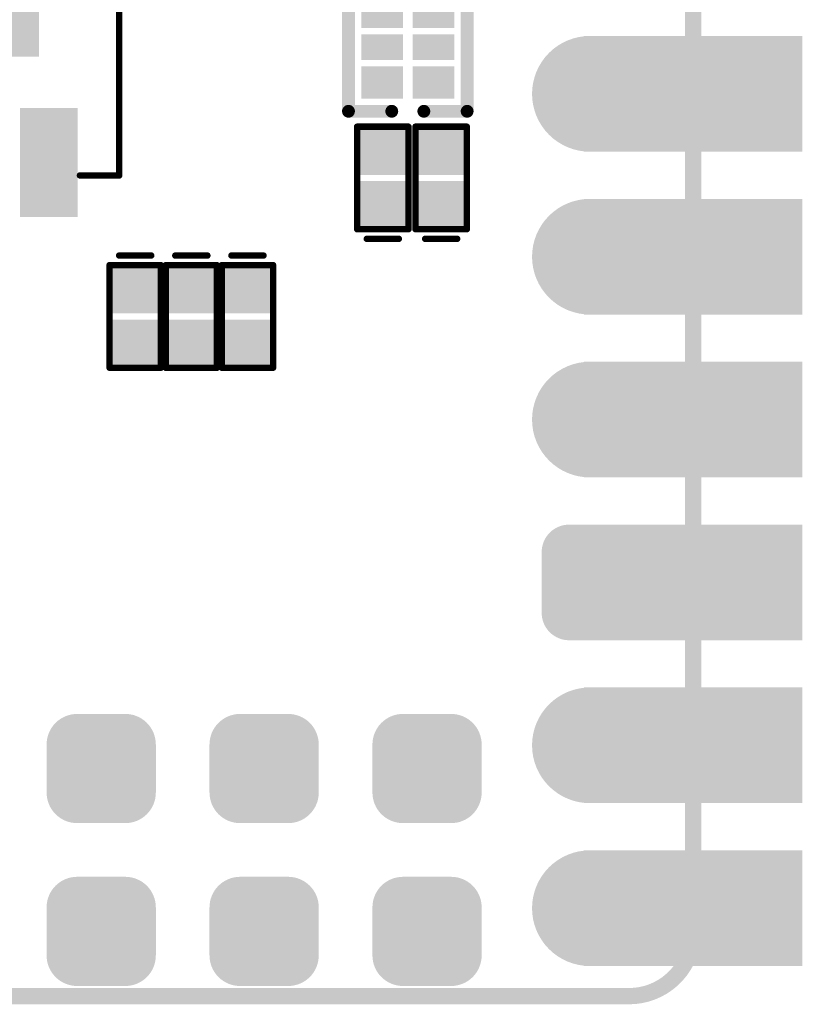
# Model space of a CAD drawing. Header units: millimetres. Extents: x 126.2 to 150.6, y 45.7 to 97.
# Tile 2 of 7: x 138.4 to 150.6, y 45.7 to 61.1. Entities that reach past the tile are written whole.
import ezdxf

# ---------------------------------------------------------------- set-up
doc = ezdxf.new("R2010")
doc.units = ezdxf.units.MM
for name, color, linetype in [('BottomLayer', 5, 'Continuous'), ('BottomOverlay', 54, 'Continuous'), ('BottomPaste', 16, 'Continuous'), ('BottomSolder', 6, 'Continuous'), ('KeepOutLayer', 6, 'Continuous'), ('MidLayer1', 16, 'Continuous'), ('MidLayer2', 76, 'Continuous'), ('MidLayer3', 90, 'Continuous'), ('MidLayer4', 156, 'Continuous'), ('MultiLayer', 9, 'Continuous'), ('PadHoleLayer', 156, 'Continuous'), ('TopLayer', 1, 'Continuous'), ('TopSolder', 216, 'Continuous')]:
    doc.layers.add(name, color=color, linetype=linetype)

# ---------------------------------------------------------------- blocks, each defined once
blk = doc.blocks.new('P_________1')
at = {"layer": 'BottomLayer'}
for points, const_width in [([(-9.29, 24.13, 1), (-8.49, 24.13, 1)], 0.8), ([(-9.29, 21.59, 1), (-8.49, 21.59, 1)], 0.8), ([(-9.377, 19.525, 1), (-9.052, 19.525, 1)], 0.325), ([(-8.727, 19.525, 1), (-8.402, 19.525, 1)], 0.325), ([(-9.377, 18.575, 1), (-9.052, 18.575, 1)], 0.325), ([(-8.727, 18.575, 1), (-8.402, 18.575, 1)], 0.325), ([(-9.29, 16.51, 1), (-8.49, 16.51, 1)], 0.8), ([(-9.29, 13.97, 1), (-8.49, 13.97, 1)], 0.8), ([(-9.29, 11.43, 1), (-8.49, 11.43, 1)], 0.8)]:
    blk.add_lwpolyline(points, format="xyb", close=True, dxfattribs=dict(at, const_width=const_width))
for points in [[(-12.1, 23.33), (-8.9, 23.33), (-12.1, 24.93), (-8.9, 24.93)], [(-12.1, 20.79), (-8.9, 20.79), (-12.1, 22.39), (-8.9, 22.39)], [(-12.1, 18.25), (-8.9, 18.25), (-12.1, 19.85), (-8.9, 19.85)], [(-8.565, 18.25), (-8.565, 19.85), (-9.215, 18.25), (-9.215, 19.85)], [(-8.24, 18.575), (-8.24, 19.525), (-9.54, 18.575), (-9.54, 19.525)], [(-12.1, 15.71), (-8.9, 15.71), (-12.1, 17.31), (-8.9, 17.31)], [(-12.1, 13.17), (-8.9, 13.17), (-12.1, 14.77), (-8.9, 14.77)], [(-12.1, 10.63), (-8.9, 10.63), (-12.1, 12.23), (-8.9, 12.23)]]:
    blk.add_solid(points, dxfattribs=at)
at = {"layer": 'BottomSolder'}
for points, const_width in [([(-9.341, 24.13, 1), (-8.439, 24.13, 1)], 0.902), ([(-9.341, 21.59, 1), (-8.439, 21.59, 1)], 0.902), ([(-9.428, 19.525, 1), (-9.002, 19.525, 1)], 0.427), ([(-8.778, 19.525, 1), (-8.352, 19.525, 1)], 0.427), ([(-9.428, 18.575, 1), (-9.002, 18.575, 1)], 0.427), ([(-8.778, 18.575, 1), (-8.352, 18.575, 1)], 0.427), ([(-9.341, 16.51, 1), (-8.439, 16.51, 1)], 0.902), ([(-9.341, 13.97, 1), (-8.439, 13.97, 1)], 0.902), ([(-9.341, 11.43, 1), (-8.439, 11.43, 1)], 0.902)]:
    blk.add_lwpolyline(points, format="xyb", close=True, dxfattribs=dict(at, const_width=const_width))
for points in [[(-12.202, 23.228), (-8.798, 23.228), (-12.202, 25.032), (-8.798, 25.032)], [(-12.202, 20.688), (-8.798, 20.688), (-12.202, 22.492), (-8.798, 22.492)], [(-12.202, 18.148), (-8.798, 18.148), (-12.202, 19.952), (-8.798, 19.952)], [(-8.565, 18.148), (-8.565, 19.952), (-9.215, 18.148), (-9.215, 19.952)], [(-8.138, 18.575), (-8.138, 19.525), (-9.642, 18.575), (-9.642, 19.525)], [(-12.202, 15.608), (-8.798, 15.608), (-12.202, 17.412), (-8.798, 17.412)], [(-12.202, 13.068), (-8.798, 13.068), (-12.202, 14.872), (-8.798, 14.872)], [(-12.202, 10.528), (-8.798, 10.528), (-12.202, 12.332), (-8.798, 12.332)]]:
    blk.add_solid(points, dxfattribs=at)
at = {"layer": 'MidLayer1'}
for points, const_width in [([(-9.29, 24.13, 1), (-8.49, 24.13, 1)], 0.8), ([(-9.29, 21.59, 1), (-8.49, 21.59, 1)], 0.8), ([(-9.377, 19.525, 1), (-9.052, 19.525, 1)], 0.325), ([(-8.727, 19.525, 1), (-8.402, 19.525, 1)], 0.325), ([(-9.377, 18.575, 1), (-9.052, 18.575, 1)], 0.325), ([(-8.727, 18.575, 1), (-8.402, 18.575, 1)], 0.325), ([(-9.29, 16.51, 1), (-8.49, 16.51, 1)], 0.8), ([(-9.29, 13.97, 1), (-8.49, 13.97, 1)], 0.8), ([(-9.29, 11.43, 1), (-8.49, 11.43, 1)], 0.8)]:
    blk.add_lwpolyline(points, format="xyb", close=True, dxfattribs=dict(at, const_width=const_width))
for points in [[(-12.1, 23.33), (-8.9, 23.33), (-12.1, 24.93), (-8.9, 24.93)], [(-12.1, 20.79), (-8.9, 20.79), (-12.1, 22.39), (-8.9, 22.39)], [(-12.1, 18.25), (-8.9, 18.25), (-12.1, 19.85), (-8.9, 19.85)], [(-8.565, 18.25), (-8.565, 19.85), (-9.215, 18.25), (-9.215, 19.85)], [(-8.24, 18.575), (-8.24, 19.525), (-9.54, 18.575), (-9.54, 19.525)], [(-12.1, 15.71), (-8.9, 15.71), (-12.1, 17.31), (-8.9, 17.31)], [(-12.1, 13.17), (-8.9, 13.17), (-12.1, 14.77), (-8.9, 14.77)], [(-12.1, 10.63), (-8.9, 10.63), (-12.1, 12.23), (-8.9, 12.23)]]:
    blk.add_solid(points, dxfattribs=at)
at = {"layer": 'MidLayer2'}
for points, const_width in [([(-9.29, 24.13, 1), (-8.49, 24.13, 1)], 0.8), ([(-9.29, 21.59, 1), (-8.49, 21.59, 1)], 0.8), ([(-9.377, 19.525, 1), (-9.052, 19.525, 1)], 0.325), ([(-8.727, 19.525, 1), (-8.402, 19.525, 1)], 0.325), ([(-9.377, 18.575, 1), (-9.052, 18.575, 1)], 0.325), ([(-8.727, 18.575, 1), (-8.402, 18.575, 1)], 0.325), ([(-9.29, 16.51, 1), (-8.49, 16.51, 1)], 0.8), ([(-9.29, 13.97, 1), (-8.49, 13.97, 1)], 0.8), ([(-9.29, 11.43, 1), (-8.49, 11.43, 1)], 0.8)]:
    blk.add_lwpolyline(points, format="xyb", close=True, dxfattribs=dict(at, const_width=const_width))
for points in [[(-12.1, 23.33), (-8.9, 23.33), (-12.1, 24.93), (-8.9, 24.93)], [(-12.1, 20.79), (-8.9, 20.79), (-12.1, 22.39), (-8.9, 22.39)], [(-12.1, 18.25), (-8.9, 18.25), (-12.1, 19.85), (-8.9, 19.85)], [(-8.565, 18.25), (-8.565, 19.85), (-9.215, 18.25), (-9.215, 19.85)], [(-8.24, 18.575), (-8.24, 19.525), (-9.54, 18.575), (-9.54, 19.525)], [(-12.1, 15.71), (-8.9, 15.71), (-12.1, 17.31), (-8.9, 17.31)], [(-12.1, 13.17), (-8.9, 13.17), (-12.1, 14.77), (-8.9, 14.77)], [(-12.1, 10.63), (-8.9, 10.63), (-12.1, 12.23), (-8.9, 12.23)]]:
    blk.add_solid(points, dxfattribs=at)
at = {"layer": 'MidLayer3'}
for points, const_width in [([(-9.29, 24.13, 1), (-8.49, 24.13, 1)], 0.8), ([(-9.29, 21.59, 1), (-8.49, 21.59, 1)], 0.8), ([(-9.377, 19.525, 1), (-9.052, 19.525, 1)], 0.325), ([(-8.727, 19.525, 1), (-8.402, 19.525, 1)], 0.325), ([(-9.377, 18.575, 1), (-9.052, 18.575, 1)], 0.325), ([(-8.727, 18.575, 1), (-8.402, 18.575, 1)], 0.325), ([(-9.29, 16.51, 1), (-8.49, 16.51, 1)], 0.8), ([(-9.29, 13.97, 1), (-8.49, 13.97, 1)], 0.8), ([(-9.29, 11.43, 1), (-8.49, 11.43, 1)], 0.8)]:
    blk.add_lwpolyline(points, format="xyb", close=True, dxfattribs=dict(at, const_width=const_width))
for points in [[(-12.1, 23.33), (-8.9, 23.33), (-12.1, 24.93), (-8.9, 24.93)], [(-12.1, 20.79), (-8.9, 20.79), (-12.1, 22.39), (-8.9, 22.39)], [(-12.1, 18.25), (-8.9, 18.25), (-12.1, 19.85), (-8.9, 19.85)], [(-8.565, 18.25), (-8.565, 19.85), (-9.215, 18.25), (-9.215, 19.85)], [(-8.24, 18.575), (-8.24, 19.525), (-9.54, 18.575), (-9.54, 19.525)], [(-12.1, 15.71), (-8.9, 15.71), (-12.1, 17.31), (-8.9, 17.31)], [(-12.1, 13.17), (-8.9, 13.17), (-12.1, 14.77), (-8.9, 14.77)], [(-12.1, 10.63), (-8.9, 10.63), (-12.1, 12.23), (-8.9, 12.23)]]:
    blk.add_solid(points, dxfattribs=at)
at = {"layer": 'MidLayer4'}
for points, const_width in [([(-9.29, 24.13, 1), (-8.49, 24.13, 1)], 0.8), ([(-9.29, 21.59, 1), (-8.49, 21.59, 1)], 0.8), ([(-9.377, 19.525, 1), (-9.052, 19.525, 1)], 0.325), ([(-8.727, 19.525, 1), (-8.402, 19.525, 1)], 0.325), ([(-9.377, 18.575, 1), (-9.052, 18.575, 1)], 0.325), ([(-8.727, 18.575, 1), (-8.402, 18.575, 1)], 0.325), ([(-9.29, 16.51, 1), (-8.49, 16.51, 1)], 0.8), ([(-9.29, 13.97, 1), (-8.49, 13.97, 1)], 0.8), ([(-9.29, 11.43, 1), (-8.49, 11.43, 1)], 0.8)]:
    blk.add_lwpolyline(points, format="xyb", close=True, dxfattribs=dict(at, const_width=const_width))
for points in [[(-12.1, 23.33), (-8.9, 23.33), (-12.1, 24.93), (-8.9, 24.93)], [(-12.1, 20.79), (-8.9, 20.79), (-12.1, 22.39), (-8.9, 22.39)], [(-12.1, 18.25), (-8.9, 18.25), (-12.1, 19.85), (-8.9, 19.85)], [(-8.565, 18.25), (-8.565, 19.85), (-9.215, 18.25), (-9.215, 19.85)], [(-8.24, 18.575), (-8.24, 19.525), (-9.54, 18.575), (-9.54, 19.525)], [(-12.1, 15.71), (-8.9, 15.71), (-12.1, 17.31), (-8.9, 17.31)], [(-12.1, 13.17), (-8.9, 13.17), (-12.1, 14.77), (-8.9, 14.77)], [(-12.1, 10.63), (-8.9, 10.63), (-12.1, 12.23), (-8.9, 12.23)]]:
    blk.add_solid(points, dxfattribs=at)
at = {"layer": 'MultiLayer'}
for points, const_width in [([(-9.29, 24.13, 1), (-8.49, 24.13, 1)], 0.8), ([(-9.29, 21.59, 1), (-8.49, 21.59, 1)], 0.8), ([(-9.377, 19.525, 1), (-9.052, 19.525, 1)], 0.325), ([(-8.727, 19.525, 1), (-8.402, 19.525, 1)], 0.325), ([(-9.377, 18.575, 1), (-9.052, 18.575, 1)], 0.325), ([(-8.727, 18.575, 1), (-8.402, 18.575, 1)], 0.325), ([(-9.29, 16.51, 1), (-8.49, 16.51, 1)], 0.8), ([(-9.29, 13.97, 1), (-8.49, 13.97, 1)], 0.8), ([(-9.29, 11.43, 1), (-8.49, 11.43, 1)], 0.8)]:
    blk.add_lwpolyline(points, format="xyb", close=True, dxfattribs=dict(at, const_width=const_width))
for points in [[(-12.1, 23.33), (-8.9, 23.33), (-12.1, 24.93), (-8.9, 24.93)], [(-12.1, 20.79), (-8.9, 20.79), (-12.1, 22.39), (-8.9, 22.39)], [(-12.1, 18.25), (-8.9, 18.25), (-12.1, 19.85), (-8.9, 19.85)], [(-8.565, 18.25), (-8.565, 19.85), (-9.215, 18.25), (-9.215, 19.85)], [(-8.24, 18.575), (-8.24, 19.525), (-9.54, 18.575), (-9.54, 19.525)], [(-12.1, 15.71), (-8.9, 15.71), (-12.1, 17.31), (-8.9, 17.31)], [(-12.1, 13.17), (-8.9, 13.17), (-12.1, 14.77), (-8.9, 14.77)], [(-12.1, 10.63), (-8.9, 10.63), (-12.1, 12.23), (-8.9, 12.23)]]:
    blk.add_solid(points, dxfattribs=at)
at = {"layer": 'PadHoleLayer', "const_width": 0.5}
for points in [[(-10.75, 24.13, 1), (-10.25, 24.13, 1)], [(-9.14, 24.13, 1), (-8.64, 24.13, 1)], [(-10.75, 21.59, 1), (-10.25, 21.59, 1)], [(-9.14, 21.59, 1), (-8.64, 21.59, 1)], [(-10.75, 19.05, 1), (-10.25, 19.05, 1)], [(-9.14, 19.05, 1), (-8.64, 19.05, 1)], [(-10.75, 16.51, 1), (-10.25, 16.51, 1)], [(-9.14, 16.51, 1), (-8.64, 16.51, 1)], [(-10.75, 13.97, 1), (-10.25, 13.97, 1)], [(-9.14, 13.97, 1), (-8.64, 13.97, 1)], [(-10.75, 11.43, 1), (-10.25, 11.43, 1)], [(-9.14, 11.43, 1), (-8.64, 11.43, 1)]]:
    blk.add_lwpolyline(points, format="xyb", close=True, dxfattribs=at)
at = {"layer": 'TopLayer'}
for points, const_width in [([(-9.29, 24.13, 1), (-8.49, 24.13, 1)], 0.8), ([(-9.29, 21.59, 1), (-8.49, 21.59, 1)], 0.8), ([(-9.377, 19.525, 1), (-9.052, 19.525, 1)], 0.325), ([(-8.727, 19.525, 1), (-8.402, 19.525, 1)], 0.325), ([(-9.377, 18.575, 1), (-9.052, 18.575, 1)], 0.325), ([(-8.727, 18.575, 1), (-8.402, 18.575, 1)], 0.325), ([(-9.29, 16.51, 1), (-8.49, 16.51, 1)], 0.8), ([(-9.29, 13.97, 1), (-8.49, 13.97, 1)], 0.8), ([(-9.29, 11.43, 1), (-8.49, 11.43, 1)], 0.8)]:
    blk.add_lwpolyline(points, format="xyb", close=True, dxfattribs=dict(at, const_width=const_width))
for points in [[(-12.1, 23.33), (-8.9, 23.33), (-12.1, 24.93), (-8.9, 24.93)], [(-12.1, 20.79), (-8.9, 20.79), (-12.1, 22.39), (-8.9, 22.39)], [(-12.1, 18.25), (-8.9, 18.25), (-12.1, 19.85), (-8.9, 19.85)], [(-8.565, 18.25), (-8.565, 19.85), (-9.215, 18.25), (-9.215, 19.85)], [(-8.24, 18.575), (-8.24, 19.525), (-9.54, 18.575), (-9.54, 19.525)], [(-12.1, 15.71), (-8.9, 15.71), (-12.1, 17.31), (-8.9, 17.31)], [(-12.1, 13.17), (-8.9, 13.17), (-12.1, 14.77), (-8.9, 14.77)], [(-12.1, 10.63), (-8.9, 10.63), (-12.1, 12.23), (-8.9, 12.23)]]:
    blk.add_solid(points, dxfattribs=at)
at = {"layer": 'TopSolder'}
for points, const_width in [([(-9.341, 24.13, 1), (-8.439, 24.13, 1)], 0.902), ([(-9.341, 21.59, 1), (-8.439, 21.59, 1)], 0.902), ([(-9.428, 19.525, 1), (-9.002, 19.525, 1)], 0.427), ([(-8.778, 19.525, 1), (-8.352, 19.525, 1)], 0.427), ([(-9.428, 18.575, 1), (-9.002, 18.575, 1)], 0.427), ([(-8.778, 18.575, 1), (-8.352, 18.575, 1)], 0.427), ([(-9.341, 16.51, 1), (-8.439, 16.51, 1)], 0.902), ([(-9.341, 13.97, 1), (-8.439, 13.97, 1)], 0.902), ([(-9.341, 11.43, 1), (-8.439, 11.43, 1)], 0.902)]:
    blk.add_lwpolyline(points, format="xyb", close=True, dxfattribs=dict(at, const_width=const_width))
for points in [[(-12.202, 23.228), (-8.798, 23.228), (-12.202, 25.032), (-8.798, 25.032)], [(-12.202, 20.688), (-8.798, 20.688), (-12.202, 22.492), (-8.798, 22.492)], [(-12.202, 18.148), (-8.798, 18.148), (-12.202, 19.952), (-8.798, 19.952)], [(-8.565, 18.148), (-8.565, 19.952), (-9.215, 18.148), (-9.215, 19.952)], [(-8.138, 18.575), (-8.138, 19.525), (-9.642, 18.575), (-9.642, 19.525)], [(-12.202, 15.608), (-8.798, 15.608), (-12.202, 17.412), (-8.798, 17.412)], [(-12.202, 13.068), (-8.798, 13.068), (-12.202, 14.872), (-8.798, 14.872)], [(-12.202, 10.528), (-8.798, 10.528), (-12.202, 12.332), (-8.798, 12.332)]]:
    blk.add_solid(points, dxfattribs=at)
blk = doc.blocks.new('0402_R_4_B_4')
at = {"layer": 'BottomLayer'}
for points in [[(-0.6, 0.125), (-0.6, 0.675), (-1, 0.125), (-1, 0.675)], [(-0.1, 0.125), (-0.1, 0.675), (-0.4, 0.125), (-0.4, 0.675)], [(0.4, 0.125), (0.4, 0.675), (0.1, 0.125), (0.1, 0.675)], [(1, 0.125), (1, 0.675), (0.6, 0.125), (0.6, 0.675)], [(-0.6, -0.675), (-0.6, -0.125), (-1, -0.675), (-1, -0.125)], [(-0.1, -0.675), (-0.1, -0.125), (-0.4, -0.675), (-0.4, -0.125)], [(0.4, -0.675), (0.4, -0.125), (0.1, -0.675), (0.1, -0.125)], [(1, -0.675), (1, -0.125), (0.6, -0.675), (0.6, -0.125)]]:
    blk.add_solid(points, dxfattribs=at)
at = {"layer": 'BottomOverlay', "const_width": 0.2}
for points in [[(1.25, 0.925), (-1.25, 0.925)], [(-1.25, 0.25), (-1.25, 0.925)], [(1.25, 0.25), (1.25, 0.925)], [(-1.25, -0.925), (-1.25, -0.25)], [(1.25, -0.925), (1.25, -0.25)], [(1.25, -0.925), (-1.25, -0.925)]]:
    blk.add_lwpolyline(points, dxfattribs=at)
at = {"layer": 'BottomOverlay', "const_width": 0.1}
for points in [[(-1.3, 0.925, 1), (-1.2, 0.925, 1)], [(-1.3, 0.925, 1), (-1.2, 0.925, 1)], [(1.2, 0.925, 1), (1.3, 0.925, 1)], [(1.2, 0.925, 1), (1.3, 0.925, 1)], [(-1.3, 0.25, 1), (-1.2, 0.25, 1)], [(1.2, 0.25, 1), (1.3, 0.25, 1)], [(-1.3, -0.25, 1), (-1.2, -0.25, 1)], [(1.2, -0.25, 1), (1.3, -0.25, 1)], [(-1.3, -0.925, 1), (-1.2, -0.925, 1)], [(-1.3, -0.925, 1), (-1.2, -0.925, 1)], [(1.2, -0.925, 1), (1.3, -0.925, 1)], [(1.2, -0.925, 1), (1.3, -0.925, 1)]]:
    blk.add_lwpolyline(points, format="xyb", close=True, dxfattribs=at)
at = {"layer": 'BottomPaste'}
for points in [[(-0.6, 0.125), (-0.6, 0.675), (-1, 0.125), (-1, 0.675)], [(-0.1, 0.125), (-0.1, 0.675), (-0.4, 0.125), (-0.4, 0.675)], [(0.4, 0.125), (0.4, 0.675), (0.1, 0.125), (0.1, 0.675)], [(1, 0.125), (1, 0.675), (0.6, 0.125), (0.6, 0.675)], [(-0.6, -0.675), (-0.6, -0.125), (-1, -0.675), (-1, -0.125)], [(-0.1, -0.675), (-0.1, -0.125), (-0.4, -0.675), (-0.4, -0.125)], [(0.4, -0.675), (0.4, -0.125), (0.1, -0.675), (0.1, -0.125)], [(1, -0.675), (1, -0.125), (0.6, -0.675), (0.6, -0.125)]]:
    blk.add_solid(points, dxfattribs=at)
at = {"layer": 'BottomSolder'}
for points in [[(-0.549, 0.074), (-0.549, 0.726), (-1.051, 0.074), (-1.051, 0.726)], [(-0.049, 0.074), (-0.049, 0.726), (-0.451, 0.074), (-0.451, 0.726)], [(0.451, 0.074), (0.451, 0.726), (0.049, 0.074), (0.049, 0.726)], [(1.051, 0.074), (1.051, 0.726), (0.549, 0.074), (0.549, 0.726)], [(-0.549, -0.726), (-0.549, -0.074), (-1.051, -0.726), (-1.051, -0.074)], [(-0.049, -0.726), (-0.049, -0.074), (-0.451, -0.726), (-0.451, -0.074)], [(0.451, -0.726), (0.451, -0.074), (0.049, -0.726), (0.049, -0.074)], [(1.051, -0.726), (1.051, -0.074), (0.549, -0.726), (0.549, -0.074)]]:
    blk.add_solid(points, dxfattribs=at)
blk = doc.blocks.new('WSON8_8R00X6R00X0R80_T_B_14')
at = {"layer": 'BottomLayer'}
for points in [[(-4.6, 1.505), (-3, 1.505), (-4.6, 2.305), (-3, 2.305)], [(3, 1.505), (4.6, 1.505), (3, 2.305), (4.6, 2.305)], [(-2.1, -1.7), (2.1, -1.7), (-2.1, 1.7), (2.1, 1.7)], [(-4.6, 0.235), (-3, 0.235), (-4.6, 1.035), (-3, 1.035)], [(3, 0.235), (4.6, 0.235), (3, 1.035), (4.6, 1.035)], [(-4.6, -1.035), (-3, -1.035), (-4.6, -0.235), (-3, -0.235)], [(3, -1.035), (4.6, -1.035), (3, -0.235), (4.6, -0.235)], [(-4.6, -2.305), (-3, -2.305), (-4.6, -1.505), (-3, -1.505)], [(3, -2.305), (4.6, -2.305), (3, -1.505), (4.6, -1.505)]]:
    blk.add_solid(points, dxfattribs=at)
at = {"layer": 'BottomOverlay', "const_width": 0.1}
for points in [[(-4, 2.489), (-4, 3)], [(4.001, 3), (-4, 3)], [(4.001, 2.388), (4.001, 3)], [(-4, -3), (-4, -2.464)], [(4.001, -3), (4.001, -2.438)], [(4.001, -3), (-4, -3)]]:
    blk.add_lwpolyline(points, dxfattribs=at)
at = {"layer": 'BottomOverlay'}
for points, const_width in [([(-4.025, 3, 1), (-3.975, 3, 1)], 0.05), ([(-4.025, 3, 1), (-3.975, 3, 1)], 0.05), ([(3.976, 3, 1), (4.026, 3, 1)], 0.05), ([(3.976, 3, 1), (4.026, 3, 1)], 0.05), ([(-4.2, 2.655, 1), (-4.5, 2.655, 1)], 0.1), ([(-4.525, 2.655, 1), (-4.475, 2.655, 1)], 0.05), ([(-4.225, 2.655, 1), (-4.175, 2.655, 1)], 0.05), ([(-4.025, 2.489, 1), (-3.975, 2.489, 1)], 0.05), ([(3.976, 2.388, 1), (4.026, 2.388, 1)], 0.05), ([(-4.025, -2.464, 1), (-3.975, -2.464, 1)], 0.05), ([(3.976, -2.438, 1), (4.026, -2.438, 1)], 0.05), ([(-4.025, -3, 1), (-3.975, -3, 1)], 0.05), ([(-4.025, -3, 1), (-3.975, -3, 1)], 0.05), ([(3.976, -3, 1), (4.026, -3, 1)], 0.05), ([(3.976, -3, 1), (4.026, -3, 1)], 0.05)]:
    blk.add_lwpolyline(points, format="xyb", close=True, dxfattribs=dict(at, const_width=const_width))
at = {"layer": 'BottomPaste'}
for points in [[(-4.6, 1.505), (-3, 1.505), (-4.6, 2.305), (-3, 2.305)], [(3, 1.505), (4.6, 1.505), (3, 2.305), (4.6, 2.305)], [(-2.1, -1.7), (2.1, -1.7), (-2.1, 1.7), (2.1, 1.7)], [(-4.6, 0.235), (-3, 0.235), (-4.6, 1.035), (-3, 1.035)], [(3, 0.235), (4.6, 0.235), (3, 1.035), (4.6, 1.035)], [(-4.6, -1.035), (-3, -1.035), (-4.6, -0.235), (-3, -0.235)], [(3, -1.035), (4.6, -1.035), (3, -0.235), (4.6, -0.235)], [(-4.6, -2.305), (-3, -2.305), (-4.6, -1.505), (-3, -1.505)], [(3, -2.305), (4.6, -2.305), (3, -1.505), (4.6, -1.505)]]:
    blk.add_solid(points, dxfattribs=at)
at = {"layer": 'BottomSolder'}
for points in [[(-4.649, 1.455), (-2.95, 1.455), (-4.649, 2.355), (-2.95, 2.355)], [(2.95, 1.455), (4.649, 1.455), (2.95, 2.355), (4.649, 2.355)], [(-2.15, -1.75), (2.15, -1.75), (-2.15, 1.75), (2.15, 1.75)], [(-4.649, 0.185), (-2.95, 0.185), (-4.649, 1.085), (-2.95, 1.085)], [(2.95, 0.185), (4.649, 0.185), (2.95, 1.085), (4.649, 1.085)], [(-4.649, -1.085), (-2.95, -1.085), (-4.649, -0.185), (-2.95, -0.185)], [(2.95, -1.085), (4.649, -1.085), (2.95, -0.185), (4.649, -0.185)], [(-4.649, -2.355), (-2.95, -2.355), (-4.649, -1.455), (-2.95, -1.455)], [(2.95, -2.355), (4.649, -2.355), (2.95, -1.455), (4.649, -1.455)]]:
    blk.add_solid(points, dxfattribs=at)
blk = doc.blocks.new('TESTPINT_PICO_B_34')
at = {"layer": 'BottomLayer', "const_width": 0.375}
for points in [[(-0.632, 0.375, 1), (-0.257, 0.375, 1)], [(0.117, 0.375, 1), (0.492, 0.375, 1)], [(-0.632, -0.375, 1), (-0.257, -0.375, 1)], [(0.117, -0.375, 1), (0.492, -0.375, 1)]]:
    blk.add_lwpolyline(points, format="xyb", close=True, dxfattribs=at)
at = {"layer": 'BottomLayer'}
for points in [[(-0.445, -0.75), (0.305, -0.75), (-0.445, 0.75), (0.305, 0.75)], [(-0.82, -0.375), (0.68, -0.375), (-0.82, 0.375), (0.68, 0.375)]]:
    blk.add_solid(points, dxfattribs=at)
at = {"layer": 'BottomPaste', "const_width": 0.375}
for points in [[(-0.632, 0.375, 1), (-0.257, 0.375, 1)], [(0.117, 0.375, 1), (0.492, 0.375, 1)], [(-0.632, -0.375, 1), (-0.257, -0.375, 1)], [(0.117, -0.375, 1), (0.492, -0.375, 1)]]:
    blk.add_lwpolyline(points, format="xyb", close=True, dxfattribs=at)
at = {"layer": 'BottomPaste'}
for points in [[(-0.445, -0.75), (0.305, -0.75), (-0.445, 0.75), (0.305, 0.75)], [(-0.82, -0.375), (0.68, -0.375), (-0.82, 0.375), (0.68, 0.375)]]:
    blk.add_solid(points, dxfattribs=at)
at = {"layer": 'BottomSolder', "const_width": 0.477}
for points in [[(-0.683, 0.375, 1), (-0.207, 0.375, 1)], [(0.067, 0.375, 1), (0.543, 0.375, 1)], [(-0.683, -0.375, 1), (-0.207, -0.375, 1)], [(0.067, -0.375, 1), (0.543, -0.375, 1)]]:
    blk.add_lwpolyline(points, format="xyb", close=True, dxfattribs=at)
at = {"layer": 'BottomSolder'}
for points in [[(-0.445, -0.852), (0.305, -0.852), (-0.445, 0.852), (0.305, 0.852)], [(-0.922, -0.375), (0.782, -0.375), (-0.922, 0.375), (0.782, 0.375)]]:
    blk.add_solid(points, dxfattribs=at)
blk = doc.blocks.new('TESTPINT_PICO_B_37')
at = {"layer": 'BottomLayer', "const_width": 0.375}
for points in [[(-0.562, 0.375, 1), (-0.187, 0.375, 1)], [(0.187, 0.375, 1), (0.562, 0.375, 1)], [(-0.562, -0.375, 1), (-0.187, -0.375, 1)], [(0.187, -0.375, 1), (0.562, -0.375, 1)]]:
    blk.add_lwpolyline(points, format="xyb", close=True, dxfattribs=at)
at = {"layer": 'BottomLayer'}
for points in [[(-0.375, -0.75), (0.375, -0.75), (-0.375, 0.75), (0.375, 0.75)], [(-0.75, -0.375), (0.75, -0.375), (-0.75, 0.375), (0.75, 0.375)]]:
    blk.add_solid(points, dxfattribs=at)
at = {"layer": 'BottomPaste', "const_width": 0.375}
for points in [[(-0.562, 0.375, 1), (-0.187, 0.375, 1)], [(0.187, 0.375, 1), (0.562, 0.375, 1)], [(-0.562, -0.375, 1), (-0.187, -0.375, 1)], [(0.187, -0.375, 1), (0.562, -0.375, 1)]]:
    blk.add_lwpolyline(points, format="xyb", close=True, dxfattribs=at)
at = {"layer": 'BottomPaste'}
for points in [[(-0.375, -0.75), (0.375, -0.75), (-0.375, 0.75), (0.375, 0.75)], [(-0.75, -0.375), (0.75, -0.375), (-0.75, 0.375), (0.75, 0.375)]]:
    blk.add_solid(points, dxfattribs=at)
at = {"layer": 'BottomSolder', "const_width": 0.477}
for points in [[(-0.613, 0.375, 1), (-0.137, 0.375, 1)], [(0.137, 0.375, 1), (0.613, 0.375, 1)], [(-0.613, -0.375, 1), (-0.137, -0.375, 1)], [(0.137, -0.375, 1), (0.613, -0.375, 1)]]:
    blk.add_lwpolyline(points, format="xyb", close=True, dxfattribs=at)
at = {"layer": 'BottomSolder'}
for points in [[(-0.375, -0.852), (0.375, -0.852), (-0.375, 0.852), (0.375, 0.852)], [(-0.852, -0.375), (0.852, -0.375), (-0.852, 0.375), (0.852, 0.375)]]:
    blk.add_solid(points, dxfattribs=at)
blk = doc.blocks.new('TESTPINT_PICO_B_38')
at = {"layer": 'BottomLayer', "const_width": 0.375}
for points in [[(-0.532, 0.375, 1), (-0.157, 0.375, 1)], [(0.217, 0.375, 1), (0.592, 0.375, 1)], [(-0.532, -0.375, 1), (-0.157, -0.375, 1)], [(0.217, -0.375, 1), (0.592, -0.375, 1)]]:
    blk.add_lwpolyline(points, format="xyb", close=True, dxfattribs=at)
at = {"layer": 'BottomLayer'}
for points in [[(-0.345, -0.75), (0.405, -0.75), (-0.345, 0.75), (0.405, 0.75)], [(-0.72, -0.375), (0.78, -0.375), (-0.72, 0.375), (0.78, 0.375)]]:
    blk.add_solid(points, dxfattribs=at)
at = {"layer": 'BottomPaste', "const_width": 0.375}
for points in [[(-0.532, 0.375, 1), (-0.157, 0.375, 1)], [(0.217, 0.375, 1), (0.592, 0.375, 1)], [(-0.532, -0.375, 1), (-0.157, -0.375, 1)], [(0.217, -0.375, 1), (0.592, -0.375, 1)]]:
    blk.add_lwpolyline(points, format="xyb", close=True, dxfattribs=at)
at = {"layer": 'BottomPaste'}
for points in [[(-0.345, -0.75), (0.405, -0.75), (-0.345, 0.75), (0.405, 0.75)], [(-0.72, -0.375), (0.78, -0.375), (-0.72, 0.375), (0.78, 0.375)]]:
    blk.add_solid(points, dxfattribs=at)
at = {"layer": 'BottomSolder', "const_width": 0.477}
for points in [[(-0.583, 0.375, 1), (-0.107, 0.375, 1)], [(0.167, 0.375, 1), (0.643, 0.375, 1)], [(-0.583, -0.375, 1), (-0.107, -0.375, 1)], [(0.167, -0.375, 1), (0.643, -0.375, 1)]]:
    blk.add_lwpolyline(points, format="xyb", close=True, dxfattribs=at)
at = {"layer": 'BottomSolder'}
for points in [[(-0.345, -0.852), (0.405, -0.852), (-0.345, 0.852), (0.405, 0.852)], [(-0.822, -0.375), (0.882, -0.375), (-0.822, 0.375), (0.882, 0.375)]]:
    blk.add_solid(points, dxfattribs=at)
blk = doc.blocks.new('TESTPINT_PICO_B_39')
at = {"layer": 'BottomLayer', "const_width": 0.375}
for points in [[(-0.562, 0.375, 1), (-0.187, 0.375, 1)], [(0.187, 0.375, 1), (0.562, 0.375, 1)], [(-0.562, -0.375, 1), (-0.187, -0.375, 1)], [(0.187, -0.375, 1), (0.562, -0.375, 1)]]:
    blk.add_lwpolyline(points, format="xyb", close=True, dxfattribs=at)
at = {"layer": 'BottomLayer'}
for points in [[(-0.375, -0.75), (0.375, -0.75), (-0.375, 0.75), (0.375, 0.75)], [(-0.75, -0.375), (0.75, -0.375), (-0.75, 0.375), (0.75, 0.375)]]:
    blk.add_solid(points, dxfattribs=at)
at = {"layer": 'BottomPaste', "const_width": 0.375}
for points in [[(-0.562, 0.375, 1), (-0.187, 0.375, 1)], [(0.187, 0.375, 1), (0.562, 0.375, 1)], [(-0.562, -0.375, 1), (-0.187, -0.375, 1)], [(0.187, -0.375, 1), (0.562, -0.375, 1)]]:
    blk.add_lwpolyline(points, format="xyb", close=True, dxfattribs=at)
at = {"layer": 'BottomPaste'}
for points in [[(-0.375, -0.75), (0.375, -0.75), (-0.375, 0.75), (0.375, 0.75)], [(-0.75, -0.375), (0.75, -0.375), (-0.75, 0.375), (0.75, 0.375)]]:
    blk.add_solid(points, dxfattribs=at)
at = {"layer": 'BottomSolder', "const_width": 0.477}
for points in [[(-0.613, 0.375, 1), (-0.137, 0.375, 1)], [(0.137, 0.375, 1), (0.613, 0.375, 1)], [(-0.613, -0.375, 1), (-0.137, -0.375, 1)], [(0.137, -0.375, 1), (0.613, -0.375, 1)]]:
    blk.add_lwpolyline(points, format="xyb", close=True, dxfattribs=at)
at = {"layer": 'BottomSolder'}
for points in [[(-0.375, -0.852), (0.375, -0.852), (-0.375, 0.852), (0.375, 0.852)], [(-0.852, -0.375), (0.852, -0.375), (-0.852, 0.375), (0.852, 0.375)]]:
    blk.add_solid(points, dxfattribs=at)
blk = doc.blocks.new('TESTPINT_PICO_B_42')
at = {"layer": 'BottomLayer', "const_width": 0.375}
for points in [[(-0.562, 0.375, 1), (-0.187, 0.375, 1)], [(0.187, 0.375, 1), (0.562, 0.375, 1)], [(-0.562, -0.375, 1), (-0.187, -0.375, 1)], [(0.187, -0.375, 1), (0.562, -0.375, 1)]]:
    blk.add_lwpolyline(points, format="xyb", close=True, dxfattribs=at)
at = {"layer": 'BottomLayer'}
for points in [[(-0.375, -0.75), (0.375, -0.75), (-0.375, 0.75), (0.375, 0.75)], [(-0.75, -0.375), (0.75, -0.375), (-0.75, 0.375), (0.75, 0.375)]]:
    blk.add_solid(points, dxfattribs=at)
at = {"layer": 'BottomPaste', "const_width": 0.375}
for points in [[(-0.562, 0.375, 1), (-0.187, 0.375, 1)], [(0.187, 0.375, 1), (0.562, 0.375, 1)], [(-0.562, -0.375, 1), (-0.187, -0.375, 1)], [(0.187, -0.375, 1), (0.562, -0.375, 1)]]:
    blk.add_lwpolyline(points, format="xyb", close=True, dxfattribs=at)
at = {"layer": 'BottomPaste'}
for points in [[(-0.375, -0.75), (0.375, -0.75), (-0.375, 0.75), (0.375, 0.75)], [(-0.75, -0.375), (0.75, -0.375), (-0.75, 0.375), (0.75, 0.375)]]:
    blk.add_solid(points, dxfattribs=at)
at = {"layer": 'BottomSolder', "const_width": 0.477}
for points in [[(-0.613, 0.375, 1), (-0.137, 0.375, 1)], [(0.137, 0.375, 1), (0.613, 0.375, 1)], [(-0.613, -0.375, 1), (-0.137, -0.375, 1)], [(0.137, -0.375, 1), (0.613, -0.375, 1)]]:
    blk.add_lwpolyline(points, format="xyb", close=True, dxfattribs=at)
at = {"layer": 'BottomSolder'}
for points in [[(-0.375, -0.852), (0.375, -0.852), (-0.375, 0.852), (0.375, 0.852)], [(-0.852, -0.375), (0.852, -0.375), (-0.852, 0.375), (0.852, 0.375)]]:
    blk.add_solid(points, dxfattribs=at)
blk = doc.blocks.new('ESD0402_B_43')
at = {"layer": 'BottomLayer'}
for points in [[(-0.7, 0.3), (-0.7, -0.3), (-0.15, 0.3), (-0.15, -0.3)], [(0.15, 0.3), (0.15, -0.3), (0.7, 0.3), (0.7, -0.3)]]:
    blk.add_solid(points, dxfattribs=at)
at = {"layer": 'BottomOverlay', "const_width": 0.1}
for points in [[(-0.8, 0.4), (0.8, 0.4)], [(-0.8, 0.4), (-0.8, -0.4)], [(0.8, 0.4), (0.8, -0.4)], [(0.95, 0.25), (0.95, -0.25)], [(-0.8, -0.4), (0.8, -0.4)]]:
    blk.add_lwpolyline(points, dxfattribs=at)
at = {"layer": 'BottomOverlay', "const_width": 0.05}
for points in [[(-0.825, 0.4, 1), (-0.775, 0.4, 1)], [(-0.825, 0.4, 1), (-0.775, 0.4, 1)], [(0.775, 0.4, 1), (0.825, 0.4, 1)], [(0.775, 0.4, 1), (0.825, 0.4, 1)], [(0.925, 0.25, 1), (0.975, 0.25, 1)], [(0.925, -0.25, 1), (0.975, -0.25, 1)], [(-0.825, -0.4, 1), (-0.775, -0.4, 1)], [(-0.825, -0.4, 1), (-0.775, -0.4, 1)], [(0.775, -0.4, 1), (0.825, -0.4, 1)], [(0.775, -0.4, 1), (0.825, -0.4, 1)]]:
    blk.add_lwpolyline(points, format="xyb", close=True, dxfattribs=at)
at = {"layer": 'BottomPaste'}
for points in [[(-0.7, 0.3), (-0.7, -0.3), (-0.15, 0.3), (-0.15, -0.3)], [(0.15, 0.3), (0.15, -0.3), (0.7, 0.3), (0.7, -0.3)]]:
    blk.add_solid(points, dxfattribs=at)
at = {"layer": 'BottomSolder'}
for points in [[(-0.802, 0.402), (-0.802, -0.402), (-0.048, 0.402), (-0.048, -0.402)], [(0.048, 0.402), (0.048, -0.402), (0.802, 0.402), (0.802, -0.402)]]:
    blk.add_solid(points, dxfattribs=at)
blk = doc.blocks.new('ESD0402_B_44')
at = {"layer": 'BottomLayer'}
for points in [[(-0.7, 0.3), (-0.7, -0.3), (-0.15, 0.3), (-0.15, -0.3)], [(0.15, 0.3), (0.15, -0.3), (0.7, 0.3), (0.7, -0.3)]]:
    blk.add_solid(points, dxfattribs=at)
at = {"layer": 'BottomOverlay', "const_width": 0.1}
for points in [[(-0.8, 0.4), (0.8, 0.4)], [(-0.8, 0.4), (-0.8, -0.4)], [(0.8, 0.4), (0.8, -0.4)], [(0.95, 0.25), (0.95, -0.25)], [(-0.8, -0.4), (0.8, -0.4)]]:
    blk.add_lwpolyline(points, dxfattribs=at)
at = {"layer": 'BottomOverlay', "const_width": 0.05}
for points in [[(-0.825, 0.4, 1), (-0.775, 0.4, 1)], [(-0.825, 0.4, 1), (-0.775, 0.4, 1)], [(0.775, 0.4, 1), (0.825, 0.4, 1)], [(0.775, 0.4, 1), (0.825, 0.4, 1)], [(0.925, 0.25, 1), (0.975, 0.25, 1)], [(0.925, -0.25, 1), (0.975, -0.25, 1)], [(-0.825, -0.4, 1), (-0.775, -0.4, 1)], [(-0.825, -0.4, 1), (-0.775, -0.4, 1)], [(0.775, -0.4, 1), (0.825, -0.4, 1)], [(0.775, -0.4, 1), (0.825, -0.4, 1)]]:
    blk.add_lwpolyline(points, format="xyb", close=True, dxfattribs=at)
at = {"layer": 'BottomPaste'}
for points in [[(-0.7, 0.3), (-0.7, -0.3), (-0.15, 0.3), (-0.15, -0.3)], [(0.15, 0.3), (0.15, -0.3), (0.7, 0.3), (0.7, -0.3)]]:
    blk.add_solid(points, dxfattribs=at)
at = {"layer": 'BottomSolder'}
for points in [[(-0.802, 0.402), (-0.802, -0.402), (-0.048, 0.402), (-0.048, -0.402)], [(0.048, 0.402), (0.048, -0.402), (0.802, 0.402), (0.802, -0.402)]]:
    blk.add_solid(points, dxfattribs=at)
blk = doc.blocks.new('ESD0402_B_45')
at = {"layer": 'BottomLayer'}
for points in [[(-0.7, 0.3), (-0.7, -0.3), (-0.15, 0.3), (-0.15, -0.3)], [(0.15, 0.3), (0.15, -0.3), (0.7, 0.3), (0.7, -0.3)]]:
    blk.add_solid(points, dxfattribs=at)
at = {"layer": 'BottomOverlay', "const_width": 0.1}
for points in [[(0.8, 0.4), (-0.8, 0.4)], [(-0.8, -0.4), (-0.8, 0.4)], [(0.8, -0.4), (0.8, 0.4)], [(0.95, -0.25), (0.95, 0.25)], [(0.8, -0.4), (-0.8, -0.4)]]:
    blk.add_lwpolyline(points, dxfattribs=at)
at = {"layer": 'BottomOverlay', "const_width": 0.05}
for points in [[(-0.825, 0.4, 1), (-0.775, 0.4, 1)], [(-0.825, 0.4, 1), (-0.775, 0.4, 1)], [(0.775, 0.4, 1), (0.825, 0.4, 1)], [(0.775, 0.4, 1), (0.825, 0.4, 1)], [(0.925, 0.25, 1), (0.975, 0.25, 1)], [(0.925, -0.25, 1), (0.975, -0.25, 1)], [(-0.825, -0.4, 1), (-0.775, -0.4, 1)], [(-0.825, -0.4, 1), (-0.775, -0.4, 1)], [(0.775, -0.4, 1), (0.825, -0.4, 1)], [(0.775, -0.4, 1), (0.825, -0.4, 1)]]:
    blk.add_lwpolyline(points, format="xyb", close=True, dxfattribs=at)
at = {"layer": 'BottomPaste'}
for points in [[(-0.7, 0.3), (-0.7, -0.3), (-0.15, 0.3), (-0.15, -0.3)], [(0.15, 0.3), (0.15, -0.3), (0.7, 0.3), (0.7, -0.3)]]:
    blk.add_solid(points, dxfattribs=at)
at = {"layer": 'BottomSolder'}
for points in [[(-0.802, 0.402), (-0.802, -0.402), (-0.048, 0.402), (-0.048, -0.402)], [(0.048, 0.402), (0.048, -0.402), (0.802, 0.402), (0.802, -0.402)]]:
    blk.add_solid(points, dxfattribs=at)
blk = doc.blocks.new('ESD0402_B_46')
at = {"layer": 'BottomLayer'}
for points in [[(-0.7, 0.3), (-0.7, -0.3), (-0.15, 0.3), (-0.15, -0.3)], [(0.15, 0.3), (0.15, -0.3), (0.7, 0.3), (0.7, -0.3)]]:
    blk.add_solid(points, dxfattribs=at)
at = {"layer": 'BottomOverlay', "const_width": 0.1}
for points in [[(0.8, 0.4), (-0.8, 0.4)], [(-0.8, -0.4), (-0.8, 0.4)], [(0.8, -0.4), (0.8, 0.4)], [(0.95, -0.25), (0.95, 0.25)], [(0.8, -0.4), (-0.8, -0.4)]]:
    blk.add_lwpolyline(points, dxfattribs=at)
at = {"layer": 'BottomOverlay', "const_width": 0.05}
for points in [[(-0.825, 0.4, 1), (-0.775, 0.4, 1)], [(-0.825, 0.4, 1), (-0.775, 0.4, 1)], [(0.775, 0.4, 1), (0.825, 0.4, 1)], [(0.775, 0.4, 1), (0.825, 0.4, 1)], [(0.925, 0.25, 1), (0.975, 0.25, 1)], [(0.925, -0.25, 1), (0.975, -0.25, 1)], [(-0.825, -0.4, 1), (-0.775, -0.4, 1)], [(-0.825, -0.4, 1), (-0.775, -0.4, 1)], [(0.775, -0.4, 1), (0.825, -0.4, 1)], [(0.775, -0.4, 1), (0.825, -0.4, 1)]]:
    blk.add_lwpolyline(points, format="xyb", close=True, dxfattribs=at)
at = {"layer": 'BottomPaste'}
for points in [[(-0.7, 0.3), (-0.7, -0.3), (-0.15, 0.3), (-0.15, -0.3)], [(0.15, 0.3), (0.15, -0.3), (0.7, 0.3), (0.7, -0.3)]]:
    blk.add_solid(points, dxfattribs=at)
at = {"layer": 'BottomSolder'}
for points in [[(-0.802, 0.402), (-0.802, -0.402), (-0.048, 0.402), (-0.048, -0.402)], [(0.048, 0.402), (0.048, -0.402), (0.802, 0.402), (0.802, -0.402)]]:
    blk.add_solid(points, dxfattribs=at)
blk = doc.blocks.new('TESTPINT_PICO_B_48')
at = {"layer": 'BottomLayer', "const_width": 0.375}
for points in [[(-0.562, 0.375, 1), (-0.187, 0.375, 1)], [(0.187, 0.375, 1), (0.562, 0.375, 1)], [(-0.562, -0.375, 1), (-0.187, -0.375, 1)], [(0.187, -0.375, 1), (0.562, -0.375, 1)]]:
    blk.add_lwpolyline(points, format="xyb", close=True, dxfattribs=at)
at = {"layer": 'BottomLayer'}
for points in [[(-0.375, -0.75), (0.375, -0.75), (-0.375, 0.75), (0.375, 0.75)], [(-0.75, -0.375), (0.75, -0.375), (-0.75, 0.375), (0.75, 0.375)]]:
    blk.add_solid(points, dxfattribs=at)
at = {"layer": 'BottomPaste', "const_width": 0.375}
for points in [[(-0.562, 0.375, 1), (-0.187, 0.375, 1)], [(0.187, 0.375, 1), (0.562, 0.375, 1)], [(-0.562, -0.375, 1), (-0.187, -0.375, 1)], [(0.187, -0.375, 1), (0.562, -0.375, 1)]]:
    blk.add_lwpolyline(points, format="xyb", close=True, dxfattribs=at)
at = {"layer": 'BottomPaste'}
for points in [[(-0.375, -0.75), (0.375, -0.75), (-0.375, 0.75), (0.375, 0.75)], [(-0.75, -0.375), (0.75, -0.375), (-0.75, 0.375), (0.75, 0.375)]]:
    blk.add_solid(points, dxfattribs=at)
at = {"layer": 'BottomSolder', "const_width": 0.477}
for points in [[(-0.613, 0.375, 1), (-0.137, 0.375, 1)], [(0.137, 0.375, 1), (0.613, 0.375, 1)], [(-0.613, -0.375, 1), (-0.137, -0.375, 1)], [(0.137, -0.375, 1), (0.613, -0.375, 1)]]:
    blk.add_lwpolyline(points, format="xyb", close=True, dxfattribs=at)
at = {"layer": 'BottomSolder'}
for points in [[(-0.375, -0.852), (0.375, -0.852), (-0.375, 0.852), (0.375, 0.852)], [(-0.852, -0.375), (0.852, -0.375), (-0.852, 0.375), (0.852, 0.375)]]:
    blk.add_solid(points, dxfattribs=at)
blk = doc.blocks.new('ESD0402_B_50')
at = {"layer": 'BottomLayer'}
for points in [[(-0.7, 0.3), (-0.7, -0.3), (-0.15, 0.3), (-0.15, -0.3)], [(0.15, 0.3), (0.15, -0.3), (0.7, 0.3), (0.7, -0.3)]]:
    blk.add_solid(points, dxfattribs=at)
at = {"layer": 'BottomOverlay', "const_width": 0.1}
for points in [[(-0.8, 0.4), (0.8, 0.4)], [(-0.8, 0.4), (-0.8, -0.4)], [(0.8, 0.4), (0.8, -0.4)], [(0.95, 0.25), (0.95, -0.25)], [(-0.8, -0.4), (0.8, -0.4)]]:
    blk.add_lwpolyline(points, dxfattribs=at)
at = {"layer": 'BottomOverlay', "const_width": 0.05}
for points in [[(-0.825, 0.4, 1), (-0.775, 0.4, 1)], [(-0.825, 0.4, 1), (-0.775, 0.4, 1)], [(0.775, 0.4, 1), (0.825, 0.4, 1)], [(0.775, 0.4, 1), (0.825, 0.4, 1)], [(0.925, 0.25, 1), (0.975, 0.25, 1)], [(0.925, -0.25, 1), (0.975, -0.25, 1)], [(-0.825, -0.4, 1), (-0.775, -0.4, 1)], [(-0.825, -0.4, 1), (-0.775, -0.4, 1)], [(0.775, -0.4, 1), (0.825, -0.4, 1)], [(0.775, -0.4, 1), (0.825, -0.4, 1)]]:
    blk.add_lwpolyline(points, format="xyb", close=True, dxfattribs=at)
at = {"layer": 'BottomPaste'}
for points in [[(-0.7, 0.3), (-0.7, -0.3), (-0.15, 0.3), (-0.15, -0.3)], [(0.15, 0.3), (0.15, -0.3), (0.7, 0.3), (0.7, -0.3)]]:
    blk.add_solid(points, dxfattribs=at)
at = {"layer": 'BottomSolder'}
for points in [[(-0.802, 0.402), (-0.802, -0.402), (-0.048, 0.402), (-0.048, -0.402)], [(0.048, 0.402), (0.048, -0.402), (0.802, 0.402), (0.802, -0.402)]]:
    blk.add_solid(points, dxfattribs=at)

msp = doc.modelspace()

# ---------------------------------------------------------------- linework, layer by layer
at = {"layer": 'KeepOutLayer', "const_width": 0.254}
for points in [[(148.908, 46.851), (148.908, 95.851)], [(128.908, 45.851), (147.908, 45.851)]]:
    msp.add_lwpolyline(points, dxfattribs=at)
msp.add_lwpolyline([(148.908, 46.851, -0.414214), (147.908, 45.851)], format="xyb", dxfattribs=at)
at = {"layer": 'KeepOutLayer', "const_width": 0.127}
for points in [[(148.845, 46.851, 1), (148.972, 46.851, 1)], [(148.845, 46.851, 1), (148.972, 46.851, 1)], [(147.844, 45.851, 1), (147.971, 45.851, 1)], [(147.844, 45.851, 1), (147.971, 45.851, 1)]]:
    msp.add_lwpolyline(points, format="xyb", close=True, dxfattribs=at)

# ---------------------------------------------------------------- block references
for name, p, rotation in [('P_________1', (138.407, 71.353), 180), ('WSON8_8R00X6R00X0R80_T_B_14', (136.958, 62.651), 270), ('0402_R_4_B_4', (144.458, 60.901), 90), ('ESD0402_B_45', (144.068, 58.611), 270), ('ESD0402_B_46', (144.978, 58.611), 270), ('ESD0402_B_50', (140.208, 56.451), 89.99999999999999), ('ESD0402_B_43', (141.083, 56.451), 89.99999999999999), ('ESD0402_B_44', (141.958, 56.451), 89.99999999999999), ('TESTPINT_PICO_B_42', (142.218, 49.401), 270), ('TESTPINT_PICO_B_48', (144.758, 49.401), 270)]:
    msp.add_blockref(name, p, dxfattribs=dict(rotation=rotation))
for name, p in [('TESTPINT_PICO_B_34', (139.748, 49.401)), ('TESTPINT_PICO_B_39', (139.678, 46.861)), ('TESTPINT_PICO_B_38', (142.188, 46.861)), ('TESTPINT_PICO_B_37', (144.758, 46.861))]:
    msp.add_blockref(name, p)

doc.saveas('drawing.dxf')
